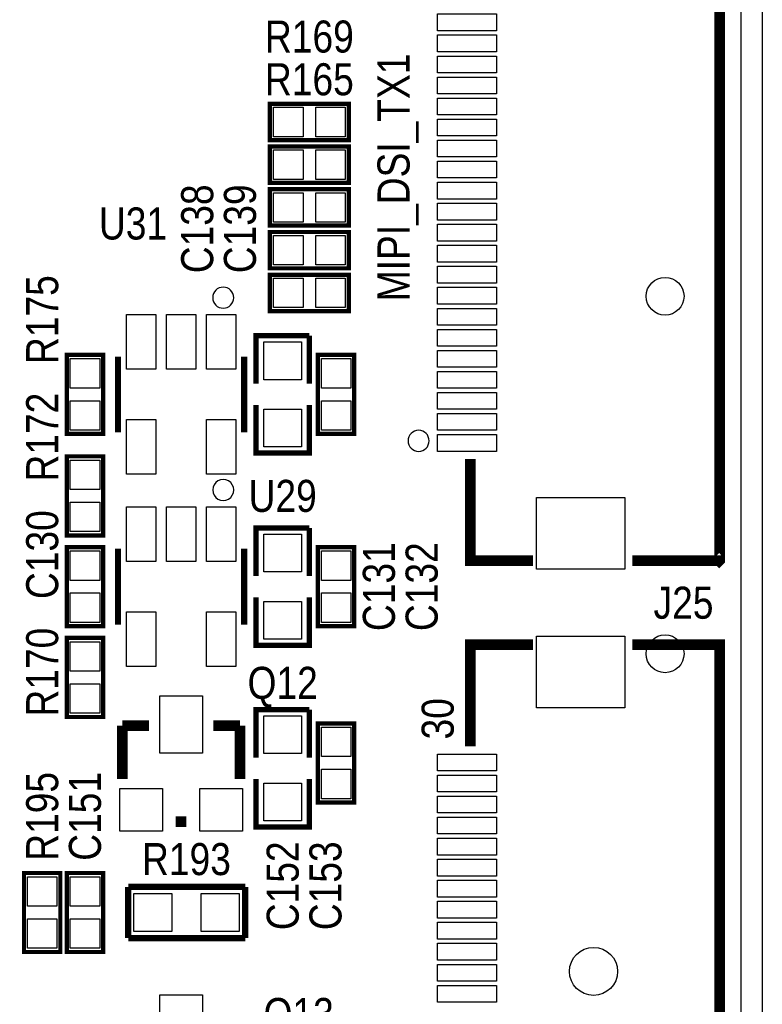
# Model space of a CAD drawing. Extents: x 0 to 137, y -8 to 92.
# Tile 10 of 11: x 119 to 137, y 21 to 44. Entities that reach past the tile are written whole.
import ezdxf
from ezdxf.enums import TextEntityAlignment as Align

# ---------------------------------------------------------------- set-up
doc = ezdxf.new("R2010")
doc.units = 0
for name, color, linetype in [('BG_OUTLINE', 3, 'CONTINUOUS'), ('BG_SILKSCREEN_TOP', 40, 'CONTINUOUS'), ('PG_SILKSCREEN_TOP', 254, 'CONTINUOUS'), ('PIN_SOLDERMASK_TOP', 12, 'CONTINUOUS'), ('RD_SILKSCREEN_TOP', 20, 'CONTINUOUS'), ('RKI_ALL', 2, 'CONTINUOUS')]:
    doc.layers.add(name, color=color, linetype=linetype)

msp = doc.modelspace()

# ---------------------------------------------------------------- linework, layer by layer
at = {"layer": 'BG_OUTLINE'}
msp.add_lwpolyline([(2.999994, 81.999836), (133.999732, 81.999836, -0.414214), (136.999726, 78.999842), (136.999726, 2.999994, -0.414214), (133.999732, 0), (2.999994, 0, -0.414214), (0, 2.999994), (0, 78.999842, -0.414214)], format="xyb", close=True, dxfattribs=at)
at = {"layer": 'PG_SILKSCREEN_TOP'}
for points, const_width in [([(133.91482, 51.325018), (135.983726, 51.325018), (135.983726, 31.234913), (135.973718, 31.224931), (135.973617, 31.225033), (133.91482, 31.225033)], 0.254), ([(125.2982, 42.0878), (127.1778, 42.0878), (127.1778, 41.2242), (125.2982, 41.2242), (125.2982, 42.0878)], 0.1016), ([(125.2982, 41.0718), (127.1778, 41.0718), (127.1778, 40.2082), (125.2982, 40.2082), (125.2982, 41.0718)], 0.1016), ([(125.2982, 40.0558), (127.1778, 40.0558), (127.1778, 39.1922), (125.2982, 39.1922), (125.2982, 40.0558)], 0.1016), ([(125.2982, 39.0398), (127.1778, 39.0398), (127.1778, 38.1762), (125.2982, 38.1762), (125.2982, 39.0398)], 0.1016), ([(125.2982, 38.0238), (127.1778, 38.0238), (127.1778, 37.1602), (125.2982, 37.1602), (125.2982, 38.0238)], 0.1016), ([(124.968, 35.433), (124.968, 36.576), (126.238, 36.576)], 0.127), ([(126.238, 36.576), (126.238, 35.433)], 0.127), ([(121.3358, 36.1188), (121.3358, 34.2392), (120.4722, 34.2392), (120.4722, 36.1188), (121.3358, 36.1188)], 0.1016), ([(121.690003, 34.279002), (121.690003, 36.078998)], 0.150012), ([(124.689997, 36.078998), (124.689997, 34.279002)], 0.150012), ([(127.3048, 36.1188), (127.3048, 34.2392), (126.4412, 34.2392), (126.4412, 36.1188), (127.3048, 36.1188)], 0.1016), ([(126.238, 34.925), (126.238, 33.782), (124.968, 33.782), (124.968, 34.925)], 0.127), ([(120.4722, 31.8262), (120.4722, 33.7058), (121.3358, 33.7058), (121.3358, 31.8262), (120.4722, 31.8262)], 0.1016), ([(130.063723, 33.643722), (130.063723, 31.225033), (131.55262, 31.225033)], 0.254), ([(124.968, 30.861), (124.968, 32.004), (126.238, 32.004)], 0.127), ([(126.238, 32.004), (126.238, 30.861)], 0.127), ([(120.4722, 29.6672), (120.4722, 31.5468), (121.3358, 31.5468), (121.3358, 29.6672), (120.4722, 29.6672)], 0.1016), ([(121.690003, 29.707002), (121.690003, 31.506998)], 0.150012), ([(124.689997, 31.506998), (124.689997, 29.707002)], 0.150012), ([(127.3048, 31.5468), (127.3048, 29.6672), (126.4412, 29.6672), (126.4412, 31.5468), (127.3048, 31.5468)], 0.1016), ([(126.238, 30.353), (126.238, 29.21), (124.968, 29.21), (124.968, 30.353)], 0.127), ([(120.4722, 27.5082), (120.4722, 29.3878), (121.3358, 29.3878), (121.3358, 27.5082), (120.4722, 27.5082)], 0.1016), ([(130.063723, 26.808125), (130.063723, 29.227018), (131.55262, 29.227018)], 0.254), ([(133.91482, 29.227018), (135.983726, 29.227018), (135.983726, 9.136913), (135.973718, 9.126931), (135.973617, 9.127033), (133.91482, 9.127033)], 0.254), ([(124.968, 26.543), (124.968, 27.686), (126.238, 27.686)], 0.127), ([(126.238, 27.686), (126.238, 26.543)], 0.127), ([(122.428, 27.305), (121.793, 27.305)], 0.254), ([(121.793, 27.305), (121.793, 26.035)], 0.254), ([(123.952, 27.305), (124.587, 27.305)], 0.254), ([(124.587, 27.305), (124.587, 26.035)], 0.254), ([(127.3048, 27.3558), (127.3048, 25.4762), (126.4412, 25.4762), (126.4412, 27.3558), (127.3048, 27.3558)], 0.1016), ([(126.238, 26.035), (126.238, 24.892), (124.968, 24.892), (124.968, 26.035)], 0.127), ([(123.063, 25.019), (123.317, 25.019)], 0.254), ([(120.3198, 23.7998), (120.3198, 21.9202), (119.4562, 21.9202), (119.4562, 23.7998), (120.3198, 23.7998)], 0.1016), ([(121.3358, 23.7998), (121.3358, 21.9202), (120.4722, 21.9202), (120.4722, 23.7998), (121.3358, 23.7998)], 0.1016), ([(121.9327, 23.4696), (124.714, 23.4696)], 0.1524), ([(121.9327, 22.2504), (121.9327, 23.4696)], 0.1524), ([(124.714, 23.4696), (124.714, 22.2504)], 0.1524), ([(124.714, 22.2504), (121.9327, 22.2504)], 0.1524)]:
    msp.add_lwpolyline(points, dxfattribs=dict(at, const_width=const_width))
for points in [[(124.439985, 37.478995, 1), (123.940015, 37.479005, 1)], [(129.083714, 34.074913, 1), (128.583731, 34.074935, 1)], [(124.439985, 32.906995, 1), (123.940015, 32.907005, 1)]]:
    msp.add_lwpolyline(points, format="xyb", close=True, dxfattribs=at)
at = {"layer": 'PIN_SOLDERMASK_TOP'}
for points in [[(130.683711, 43.825033), (129.283714, 43.825033), (129.283714, 44.225032), (130.683711, 44.225032)], [(130.683711, 43.325136), (129.283714, 43.325136), (129.283714, 43.725135), (130.683711, 43.725135)], [(130.683711, 42.825035), (129.283714, 42.825035), (129.283714, 43.225034), (130.683711, 43.225034)], [(130.683711, 42.325112), (129.283714, 42.325112), (129.283714, 42.725111), (130.683711, 42.725111)], [(130.683711, 41.825012), (129.283714, 41.825012), (129.283714, 42.225011), (130.683711, 42.225011)], [(125.387633, 41.305505), (125.387633, 42.006495), (126.088623, 42.006495), (126.088623, 41.305505)], [(126.387377, 41.305505), (126.387377, 42.006495), (127.088367, 42.006495), (127.088367, 41.305505)], [(130.683711, 41.325114), (129.283714, 41.325114), (129.283714, 41.725113), (130.683711, 41.725113)], [(130.683711, 40.825014), (129.283714, 40.825014), (129.283714, 41.225013), (130.683711, 41.225013)], [(125.387633, 40.289505), (125.387633, 40.990495), (126.088623, 40.990495), (126.088623, 40.289505)], [(126.387377, 40.289505), (126.387377, 40.990495), (127.088367, 40.990495), (127.088367, 40.289505)], [(130.683711, 40.325116), (129.283714, 40.325116), (129.283714, 40.725115), (130.683711, 40.725115)], [(130.683711, 39.825016), (129.283714, 39.825016), (129.283714, 40.225015), (130.683711, 40.225015)], [(125.387633, 39.273505), (125.387633, 39.974495), (126.088623, 39.974495), (126.088623, 39.273505)], [(126.387377, 39.273505), (126.387377, 39.974495), (127.088367, 39.974495), (127.088367, 39.273505)], [(130.683711, 39.325118), (129.283714, 39.325118), (129.283714, 39.725117), (130.683711, 39.725117)], [(130.683711, 38.825018), (129.283714, 38.825018), (129.283714, 39.225017), (130.683711, 39.225017)], [(125.387633, 38.257505), (125.387633, 38.958495), (126.088623, 38.958495), (126.088623, 38.257505)], [(126.387377, 38.257505), (126.387377, 38.958495), (127.088367, 38.958495), (127.088367, 38.257505)], [(130.683711, 38.32512), (129.283714, 38.32512), (129.283714, 38.725119), (130.683711, 38.725119)], [(130.683711, 37.82502), (129.283714, 37.82502), (129.283714, 38.225019), (130.683711, 38.225019)], [(125.387633, 37.241505), (125.387633, 37.942495), (126.088623, 37.942495), (126.088623, 37.241505)], [(126.387377, 37.241505), (126.387377, 37.942495), (127.088367, 37.942495), (127.088367, 37.241505)], [(130.683711, 37.325122), (129.283714, 37.325122), (129.283714, 37.725121), (130.683711, 37.725121)], [(130.683711, 36.825022), (129.283714, 36.825022), (129.283714, 37.225021), (130.683711, 37.225021)], [(122.590484, 37.079263), (122.590484, 35.778757), (121.889495, 35.778757), (121.889495, 37.079263)], [(123.540495, 37.079263), (123.540495, 35.778757), (122.839505, 35.778757), (122.839505, 37.079263)], [(124.490505, 37.079263), (124.490505, 35.778757), (123.789516, 35.778757), (123.789516, 37.079263)], [(130.683711, 36.325124), (129.283714, 36.325124), (129.283714, 36.725123), (130.683711, 36.725123)], [(125.153039, 36.429061), (126.052961, 36.429061), (126.052961, 35.529139), (125.153039, 35.529139)], [(130.683711, 35.825024), (129.283714, 35.825024), (129.283714, 36.225023), (130.683711, 36.225023)], [(120.553505, 36.029367), (121.254495, 36.029367), (121.254495, 35.328377), (120.553505, 35.328377)], [(126.522505, 36.029367), (127.223495, 36.029367), (127.223495, 35.328377), (126.522505, 35.328377)], [(130.683711, 35.325126), (129.283714, 35.325126), (129.283714, 35.725125), (130.683711, 35.725125)], [(130.683711, 34.825026), (129.283714, 34.825026), (129.283714, 35.225025), (130.683711, 35.225025)], [(120.553505, 35.029623), (121.254495, 35.029623), (121.254495, 34.328633), (120.553505, 34.328633)], [(126.522505, 35.029623), (127.223495, 35.029623), (127.223495, 34.328633), (126.522505, 34.328633)], [(125.153039, 34.828861), (126.052961, 34.828861), (126.052961, 33.928939), (125.153039, 33.928939)], [(130.683711, 34.325128), (129.283714, 34.325128), (129.283714, 34.725127), (130.683711, 34.725127)], [(122.590484, 34.579242), (122.590484, 33.278737), (121.889495, 33.278737), (121.889495, 34.579242)], [(124.490505, 34.579242), (124.490505, 33.278737), (123.789516, 33.278737), (123.789516, 34.579242)], [(130.683711, 33.825028), (129.283714, 33.825028), (129.283714, 34.225027), (130.683711, 34.225027)], [(121.254495, 32.915377), (120.553505, 32.915377), (120.553505, 33.616367), (121.254495, 33.616367)], [(121.254495, 31.915633), (120.553505, 31.915633), (120.553505, 32.616623), (121.254495, 32.616623)], [(133.733781, 31.024919), (131.633684, 31.024919), (131.633684, 32.724915), (133.733781, 32.724915)], [(122.590484, 32.507263), (122.590484, 31.206757), (121.889495, 31.206757), (121.889495, 32.507263)], [(123.540495, 32.507263), (123.540495, 31.206757), (122.839505, 31.206757), (122.839505, 32.507263)], [(124.490505, 32.507263), (124.490505, 31.206757), (123.789516, 31.206757), (123.789516, 32.507263)], [(125.153039, 31.857061), (126.052961, 31.857061), (126.052961, 30.957139), (125.153039, 30.957139)], [(121.254495, 30.756377), (120.553505, 30.756377), (120.553505, 31.457367), (121.254495, 31.457367)], [(126.522505, 31.457367), (127.223495, 31.457367), (127.223495, 30.756377), (126.522505, 30.756377)], [(121.254495, 29.756633), (120.553505, 29.756633), (120.553505, 30.457623), (121.254495, 30.457623)], [(126.522505, 30.457623), (127.223495, 30.457623), (127.223495, 29.756633), (126.522505, 29.756633)], [(125.153039, 30.256861), (126.052961, 30.256861), (126.052961, 29.356939), (125.153039, 29.356939)], [(122.590484, 30.007243), (122.590484, 28.706737), (121.889495, 28.706737), (121.889495, 30.007243)], [(124.490505, 30.007243), (124.490505, 28.706737), (123.789516, 28.706737), (123.789516, 30.007243)], [(121.254495, 28.597377), (120.553505, 28.597377), (120.553505, 29.298367), (121.254495, 29.298367)], [(133.733781, 27.726932), (131.633684, 27.726932), (131.633684, 29.426929), (133.733781, 29.426929)], [(121.254495, 27.597633), (120.553505, 27.597633), (120.553505, 28.298623), (121.254495, 28.298623)], [(122.682762, 26.645362), (122.682762, 28.015438), (123.697238, 28.015438), (123.697238, 26.645362)], [(125.153039, 27.539061), (126.052961, 27.539061), (126.052961, 26.639139), (125.153039, 26.639139)], [(126.522505, 27.266367), (127.223495, 27.266367), (127.223495, 26.565377), (126.522505, 26.565377)], [(130.683711, 26.227126), (129.283714, 26.227126), (129.283714, 26.627125), (130.683711, 26.627125)], [(126.522505, 26.266623), (127.223495, 26.266623), (127.223495, 25.565633), (126.522505, 25.565633)], [(130.683711, 25.726923), (129.283714, 25.726923), (129.283714, 26.126923), (130.683711, 26.126923)], [(121.730262, 24.791162), (121.730262, 25.805638), (122.744738, 25.805638), (122.744738, 24.791162)], [(123.635262, 24.791162), (123.635262, 25.805638), (124.649738, 25.805638), (124.649738, 24.791162)], [(125.153039, 25.938861), (126.052961, 25.938861), (126.052961, 25.038939), (125.153039, 25.038939)], [(130.683711, 25.227128), (129.283714, 25.227128), (129.283714, 25.627127), (130.683711, 25.627127)], [(130.683711, 24.727027), (129.283714, 24.727027), (129.283714, 25.127026), (130.683711, 25.127026)], [(130.683711, 24.22713), (129.283714, 24.22713), (129.283714, 24.627129), (130.683711, 24.627129)], [(130.683711, 23.727029), (129.283714, 23.727029), (129.283714, 24.127028), (130.683711, 24.127028)], [(119.537505, 23.710367), (120.238495, 23.710367), (120.238495, 23.009377), (119.537505, 23.009377)], [(120.553505, 23.710367), (121.254495, 23.710367), (121.254495, 23.009377), (120.553505, 23.009377)], [(130.683711, 23.227132), (129.283714, 23.227132), (129.283714, 23.627131), (130.683711, 23.627131)], [(122.066939, 22.410039), (122.066939, 23.309961), (122.966861, 23.309961), (122.966861, 22.410039)], [(123.667139, 22.410039), (123.667139, 23.309961), (124.567061, 23.309961), (124.567061, 22.410039)], [(130.683711, 22.727031), (129.283714, 22.727031), (129.283714, 23.12703), (130.683711, 23.12703)], [(119.537505, 22.710623), (120.238495, 22.710623), (120.238495, 22.009633), (119.537505, 22.009633)], [(120.553505, 22.710623), (121.254495, 22.710623), (121.254495, 22.009633), (120.553505, 22.009633)], [(130.683711, 22.227134), (129.283714, 22.227134), (129.283714, 22.627133), (130.683711, 22.627133)], [(130.683711, 21.727033), (129.283714, 21.727033), (129.283714, 22.127032), (130.683711, 22.127032)], [(130.683711, 21.227136), (129.283714, 21.227136), (129.283714, 21.627135), (130.683711, 21.627135)], [(130.683711, 20.727035), (129.283714, 20.727035), (129.283714, 21.127034), (130.683711, 21.127034)], [(122.682762, 19.533362), (122.682762, 20.903438), (123.697238, 20.903438), (123.697238, 19.533362)]]:
    msp.add_lwpolyline(points, close=True, dxfattribs=at)
for centre, radius in [((134.689596, 37.511965), 0.449999), ((134.689596, 29.011982), 0.449999), ((132.98932, 21.459952), 0.5715)]:
    msp.add_circle(centre, radius, dxfattribs=at)
at = {"layer": 'RKI_ALL'}
msp.add_lwpolyline([(0.508, 3.048), (0.508, 78.951836, -0.414214), (3.048, 81.491836), (133.951726, 81.491836, -0.414214), (136.491726, 78.951836), (136.491726, 3.048, -0.414214), (133.951726, 0.508), (3.048, 0.508, -0.414214)], format="xyb", close=True, dxfattribs=at)

# ---------------------------------------------------------------- texts
at = {"layer": 'BG_SILKSCREEN_TOP', "width": 0.866667}
msp.add_text('MIPI_DSI_TX1', height=0.762, rotation=90, dxfattribs=at).set_placement((128.617726, 37.393778))
at = {"layer": 'PG_SILKSCREEN_TOP', "width": 0.866667}
msp.add_text('30', height=0.762, rotation=90, dxfattribs=at).set_placement((129.667, 26.9748))
at = {"layer": 'RD_SILKSCREEN_TOP', "width": 0.866667}
for s, p in [('R169', (126.238, 43.307)), ('R165', (126.238, 42.291)), ('U31', (122.047, 38.862)), ('U29', (125.603, 32.385)), ('J25', (135.128, 29.845)), ('Q12', (125.603, 27.94)), ('R193', (123.317, 23.749)), ('Q13', (125.984, 20.066))]:
    msp.add_text(s, height=0.762, dxfattribs=at).set_placement(p, align=Align.CENTER)
for s, p in [('C138', (123.952, 39.116)), ('C139', (124.968, 39.116)), ('R175', (120.269, 36.957)), ('R172', (120.269, 34.163)), ('C130', (120.269, 31.369)), ('C131', (128.27, 30.606695)), ('C132', (129.286, 30.607)), ('R170', (120.269, 28.575)), ('R195', (120.269, 25.145695)), ('C151', (121.285, 25.145695)), ('C152', (125.984, 23.495)), ('C153', (127, 23.495))]:
    msp.add_text(s, height=0.762, rotation=90, dxfattribs=at).set_placement(p, align=Align.CENTER)

doc.saveas('drawing.dxf')
